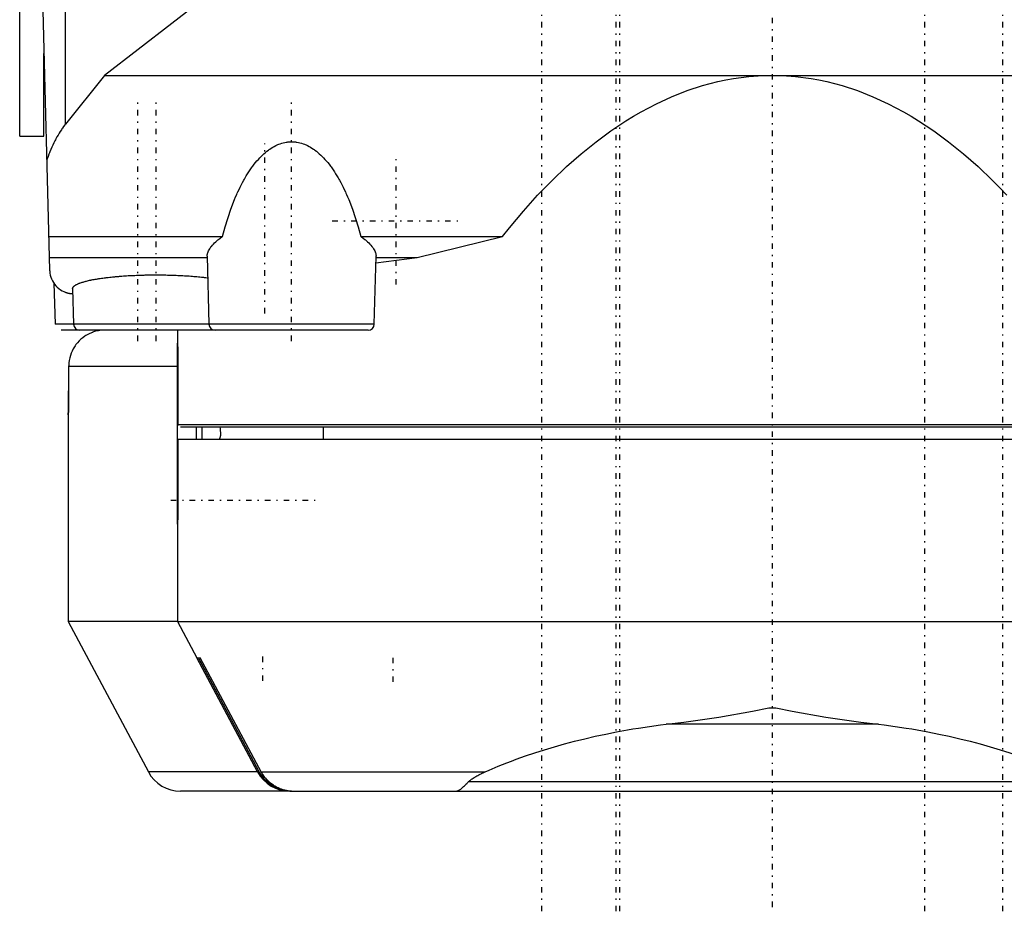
# Model space of a CAD drawing. Extents: x -565 to 345, y -109 to 109.
# Tile 5 of 10: x -162 to -81, y -109 to -35. Entities that reach past the tile are written whole.
import ezdxf

# ---------------------------------------------------------------- set-up
doc = ezdxf.new("R2010")
doc.units = 0
doc.linetypes.add('CENTER', pattern=[1.5, 0.45, -0.5, 0.05, -0.5])
doc.layers.add('AM_0', color=7, linetype='CONTINUOUS')
doc.layers.add('AM_7', color=7, linetype='CENTER')

msp = doc.modelspace()

# ---------------------------------------------------------------- linework, layer by layer
at = {"layer": 'AM_0', "color": 7, "linetype": 'CONTINUOUS'}
for p, q in [((-162, -45), (-162, 45)), ((-158.236, -44.025), (-158.236, -2)), ((-160.796, -7.779), (-159.532, -56.052)), ((-134.864, -24.422), (-155, -40)), ((-160, -45), (-160, -38.188)), ((-155, -40), (-158.236, -44.025)), ((-155, -40), (-32.649, -40)), ((-162, -45), (-160, -45)), ((-159.605, -53.27), (-145.293, -53.27)), ((-133.903, -53.27), (-122.232, -53.27)), ((-129.264, -55.006), (-122.232, -53.27)), ((-159.56, -55.006), (-146.551, -55.006)), ((-146.553, -54.913), (-146.407, -60.513)), ((-132.789, -60.513), (-132.643, -54.913)), ((-132.657, -55.463), (-129.264, -55.006)), ((-132.645, -55.006), (-129.264, -55.006)), ((-159.178, -57.138), (-159.089, -60.513)), ((-157.639, -57.586), (-157.562, -60.513)), ((-132.789, -60.513), (-159.089, -60.513)), ((-133.289, -61), (-158.589, -61)), ((-156, -61.172), (-156, -61.184)), ((-149, -61), (-149, -62)), ((-149, -62.002), (-149, -62)), ((-148.998, -76.94), (-148.998, -62.06)), ((-149.054, -64), (-157.966, -64)), ((-157.966, -64), (-157.966, -66)), ((-148.959, -64), (-148.959, -68.8)), ((-158, -68), (-158, -67.998)), ((-158, -68), (-158, -85)), ((-51, -68.8), (-148.959, -68.8)), ((-51.2, -69), (-148.759, -69)), ((-147.475, -69), (-147.475, -70)), ((-147.44, -70), (-147.44, -69)), ((-146.961, -70), (-146.961, -69)), ((-137, -69), (-137, -70)), ((-51, -70), (-148.959, -70)), ((-148.959, -70), (-148.959, -75)), ((-149, -77), (-149, -85)), ((-148.999, -76.979), (-148.995, -76.867)), ((-158, -85), (-151.402, -97.408)), ((-149.051, -85), (-158, -85)), ((-149, -85), (-147.405, -88)), ((-149, -85), (-51, -85)), ((-147.405, -88), (-147.14, -88)), ((-142.4, -97.408), (-147.402, -88)), ((-142.264, -97.408), (-147.269, -88)), ((-142.081, -97.455), (-147.14, -88)), ((-100.287, -92.13), (-99.713, -92.13)), ((-91.258, -93.47), (-108.742, -93.47)), ((-142.4, -97.408), (-151.402, -97.408)), ((-142.264, -97.408), (-142.4, -97.408)), ((-142.107, -97.408), (-123.666, -97.408)), ((-142, -97.821), (-142, -97.591)), ((-74.952, -98.24), (-125.048, -98.24)), ((-139.751, -99), (-148.753, -99)), ((-139.751, -99), (-60.249, -99))]:
    msp.add_line(p, q, dxfattribs=at)
for points in [[(-122.232, -53.27, 0), (-121.659, -52.556, 0), (-120.502, -51.184, 0), (-119.331, -49.887, 0), (-118.74, -49.268, 0), (-118.146, -48.667, 0), (-116.949, -47.525, 0), (-115.741, -46.461, 0), (-114.522, -45.476, 0), (-113.292, -44.571, 0), (-112.054, -43.746, 0), (-111.432, -43.364, 0), (-110.807, -43.002, 0), (-109.553, -42.339, 0), (-108.293, -41.759, 0), (-107.027, -41.26, 0), (-105.756, -40.844, 0), (-104.481, -40.511, 0), (-103.842, -40.375, 0), (-103.203, -40.261, 0), (-101.923, -40.094, 0), (-101.175, -40.035, 0), (-100.961, -40.023, 0), (-100.748, -40.014, 0), (-100.641, -40.01, 0), (-100.534, -40.007, 0), (-100.32, -40.003, 0), (-100.107, -40, 0), (-100, -40, 0)], [(-100, -40, 0), (-99.893, -40, 0), (-99.68, -40.003, 0), (-99.466, -40.007, 0), (-99.359, -40.01, 0), (-99.252, -40.014, 0), (-99.039, -40.023, 0), (-98.825, -40.035, 0), (-98.077, -40.094, 0), (-96.797, -40.261, 0), (-96.158, -40.375, 0), (-95.519, -40.511, 0), (-94.244, -40.844, 0), (-92.973, -41.26, 0), (-91.707, -41.759, 0), (-90.447, -42.339, 0), (-89.193, -43.002, 0), (-88.568, -43.364, 0), (-87.946, -43.746, 0), (-86.708, -44.571, 0), (-85.478, -45.476, 0), (-84.259, -46.461, 0), (-83.051, -47.525, 0), (-81.854, -48.667, 0), (-81.26, -49.268, 0), (-80.669, -49.887, 0)], [(-158.236, -44.025, 0), (-158.284, -44.086, 0), (-158.38, -44.212, 0), (-158.475, -44.343, 0), (-158.522, -44.411, 0), (-158.569, -44.479, 0), (-158.661, -44.62, 0), (-158.752, -44.767, 0), (-158.842, -44.917, 0), (-158.931, -45.073, 0), (-159.018, -45.234, 0), (-159.061, -45.316, 0), (-159.104, -45.399, 0), (-159.188, -45.569, 0), (-159.271, -45.743, 0), (-159.352, -45.922, 0), (-159.432, -46.105, 0), (-159.51, -46.292, 0), (-159.548, -46.387, 0), (-159.586, -46.483, 0), (-159.661, -46.679, 0), (-159.734, -46.879, 0), (-159.77, -46.98, 0)], [(-145.293, -53.27, 0), (-145.082, -52.492, 0), (-144.61, -51.03, 0), (-144.305, -50.241, 0), (-144.214, -50.025, 0), (-144.122, -49.813, 0), (-144.075, -49.709, 0), (-144.028, -49.605, 0), (-143.933, -49.402, 0), (-143.836, -49.203, 0), (-143.787, -49.105, 0), (-143.737, -49.009, 0), (-143.638, -48.819, 0), (-143.536, -48.634, 0), (-143.485, -48.543, 0), (-143.434, -48.454, 0), (-143.33, -48.278, 0), (-143.225, -48.108, 0), (-143.118, -47.942, 0), (-143.01, -47.781, 0), (-142.901, -47.626, 0), (-142.847, -47.55, 0), (-142.791, -47.475, 0), (-142.68, -47.329, 0), (-142.568, -47.189, 0), (-142.455, -47.054, 0), (-142.341, -46.924, 0), (-142.226, -46.799, 0), (-142.168, -46.739, 0), (-142.109, -46.68, 0), (-141.992, -46.567, 0), (-141.875, -46.458, 0), (-141.756, -46.355, 0), (-141.637, -46.258, 0), (-141.517, -46.166, 0), (-141.457, -46.122, 0), (-141.396, -46.08, 0), (-141.275, -45.999, 0), (-141.153, -45.924, 0), (-141.031, -45.855, 0), (-140.908, -45.792, 0), (-140.784, -45.734, 0), (-140.722, -45.707, 0), (-140.661, -45.682, 0), (-140.536, -45.635, 0), (-140.412, -45.595, 0), (-140.287, -45.56, 0), (-140.162, -45.531, 0), (-140.037, -45.507, 0), (-139.974, -45.498, 0), (-139.912, -45.49, 0), (-139.786, -45.478, 0), (-139.661, -45.472, 0), (-139.598, -45.472, 0), (-139.535, -45.472, 0), (-139.41, -45.478, 0), (-139.284, -45.49, 0), (-139.222, -45.498, 0), (-139.159, -45.507, 0), (-139.034, -45.531, 0), (-138.909, -45.56, 0), (-138.784, -45.595, 0), (-138.66, -45.635, 0), (-138.535, -45.682, 0), (-138.474, -45.707, 0), (-138.412, -45.734, 0), (-138.288, -45.792, 0), (-138.165, -45.855, 0), (-138.043, -45.924, 0), (-137.921, -45.999, 0), (-137.8, -46.08, 0), (-137.739, -46.122, 0), (-137.679, -46.166, 0), (-137.559, -46.258, 0), (-137.44, -46.355, 0), (-137.321, -46.458, 0), (-137.204, -46.567, 0), (-137.087, -46.68, 0), (-137.028, -46.739, 0), (-136.97, -46.799, 0), (-136.855, -46.924, 0), (-136.741, -47.054, 0), (-136.628, -47.189, 0), (-136.516, -47.329, 0), (-136.405, -47.475, 0), (-136.349, -47.55, 0), (-136.295, -47.626, 0), (-136.186, -47.781, 0), (-136.078, -47.942, 0), (-135.971, -48.108, 0), (-135.866, -48.278, 0), (-135.762, -48.454, 0), (-135.711, -48.543, 0), (-135.66, -48.634, 0), (-135.558, -48.819, 0), (-135.459, -49.009, 0), (-135.409, -49.105, 0), (-135.36, -49.203, 0), (-135.263, -49.402, 0), (-135.168, -49.605, 0), (-135.121, -49.709, 0), (-135.074, -49.813, 0), (-134.982, -50.025, 0), (-134.891, -50.241, 0), (-134.586, -51.03, 0), (-134.114, -52.492, 0), (-133.903, -53.27, 0)], [(-146.553, -54.913, 0), (-146.553, -54.874, 0), (-146.547, -54.795, 0), (-146.533, -54.714, 0), (-146.522, -54.673, 0), (-146.51, -54.632, 0), (-146.48, -54.549, 0), (-146.442, -54.463, 0), (-146.396, -54.376, 0), (-146.342, -54.286, 0), (-146.279, -54.194, 0), (-146.245, -54.147, 0), (-146.209, -54.101, 0), (-146.13, -54.006, 0), (-146.043, -53.91, 0), (-145.949, -53.812, 0), (-145.846, -53.714, 0), (-145.736, -53.616, 0), (-145.678, -53.566, 0), (-145.618, -53.517, 0), (-145.493, -53.418, 0), (-145.361, -53.319, 0), (-145.293, -53.27, 0)], [(-133.903, -53.27, 0), (-133.835, -53.319, 0), (-133.703, -53.418, 0), (-133.578, -53.517, 0), (-133.518, -53.566, 0), (-133.46, -53.616, 0), (-133.35, -53.714, 0), (-133.247, -53.812, 0), (-133.153, -53.91, 0), (-133.066, -54.006, 0), (-132.987, -54.101, 0), (-132.951, -54.147, 0), (-132.917, -54.194, 0), (-132.854, -54.286, 0), (-132.8, -54.376, 0), (-132.754, -54.463, 0), (-132.716, -54.549, 0), (-132.686, -54.632, 0), (-132.674, -54.673, 0), (-132.663, -54.714, 0), (-132.649, -54.795, 0), (-132.643, -54.874, 0), (-132.643, -54.913, 0)], [(-159.532, -56.052, 0), (-159.528, -56.135, 0), (-159.51, -56.301, 0), (-159.478, -56.464, 0), (-159.457, -56.544, 0), (-159.433, -56.624, 0), (-159.375, -56.78, 0), (-159.304, -56.93, 0), (-159.22, -57.074, 0), (-159.125, -57.21, 0), (-159.019, -57.338, 0), (-158.962, -57.399, 0), (-158.903, -57.457, 0), (-158.777, -57.566, 0), (-158.642, -57.664, 0), (-158.5, -57.75, 0), (-158.352, -57.825, 0), (-158.262, -57.862, 0), (-158.236, -57.872, 0), (-158.21, -57.882, 0), (-158.197, -57.886, 0), (-158.184, -57.891, 0), (-158.158, -57.9, 0), (-158.131, -57.908, 0), (-158.118, -57.912, 0), (-158.105, -57.916, 0), (-158.078, -57.924, 0), (-158.052, -57.932, 0), (-158.038, -57.935, 0), (-158.025, -57.939, 0), (-157.998, -57.945, 0), (-157.971, -57.951, 0), (-157.944, -57.957, 0), (-157.917, -57.963, 0), (-157.889, -57.968, 0), (-157.876, -57.97, 0), (-157.862, -57.973, 0), (-157.835, -57.977, 0), (-157.807, -57.981, 0), (-157.78, -57.985, 0), (-157.752, -57.988, 0), (-157.725, -57.991, 0), (-157.711, -57.992, 0), (-157.697, -57.993, 0), (-157.681, -57.995, 0), (-157.676, -57.995, 0), (-157.672, -57.995, 0), (-157.669, -57.995, 0), (-157.667, -57.995, 0), (-157.662, -57.996, 0), (-157.658, -57.996, 0), (-157.653, -57.996, 0), (-157.649, -57.997, 0), (-157.644, -57.997, 0), (-157.642, -57.997, 0), (-157.639, -57.997, 0), (-157.635, -57.997, 0), (-157.63, -57.998, 0), (-157.628, -57.998, 0)], [(-157.639, -57.586, 0), (-157.639, -57.575, 0), (-157.636, -57.551, 0), (-157.631, -57.527, 0), (-157.627, -57.516, 0), (-157.623, -57.504, 0), (-157.611, -57.48, 0), (-157.597, -57.457, 0), (-157.58, -57.433, 0), (-157.56, -57.41, 0), (-157.537, -57.387, 0), (-157.525, -57.375, 0), (-157.511, -57.364, 0), (-157.482, -57.341, 0), (-157.451, -57.318, 0), (-157.416, -57.295, 0), (-157.379, -57.272, 0), (-157.338, -57.249, 0), (-157.317, -57.238, 0), (-157.295, -57.227, 0), (-157.249, -57.205, 0), (-157.2, -57.182, 0), (-157.175, -57.171, 0), (-157.149, -57.16, 0), (-157.095, -57.139, 0), (-157.038, -57.117, 0), (-157.008, -57.106, 0), (-156.978, -57.096, 0), (-156.916, -57.074, 0), (-156.851, -57.053, 0), (-156.783, -57.033, 0), (-156.713, -57.012, 0), (-156.64, -56.992, 0), (-156.602, -56.982, 0), (-156.564, -56.972, 0), (-156.487, -56.952, 0), (-156.406, -56.933, 0), (-156.324, -56.913, 0), (-156.238, -56.894, 0), (-156.151, -56.876, 0), (-156.106, -56.867, 0), (-156.061, -56.858, 0), (-155.969, -56.839, 0), (-155.875, -56.822, 0), (-155.778, -56.804, 0), (-155.679, -56.787, 0), (-155.578, -56.771, 0), (-155.527, -56.762, 0), (-155.475, -56.754, 0), (-155.371, -56.738, 0), (-155.264, -56.723, 0), (-155.155, -56.707, 0), (-155.044, -56.693, 0), (-154.931, -56.678, 0), (-154.874, -56.671, 0), (-154.817, -56.664, 0), (-154.701, -56.65, 0), (-154.583, -56.637, 0), (-154.463, -56.624, 0), (-154.342, -56.612, 0), (-154.22, -56.6, 0), (-154.158, -56.594, 0), (-154.095, -56.588, 0), (-153.97, -56.577, 0), (-153.843, -56.566, 0), (-153.779, -56.561, 0), (-153.715, -56.555, 0), (-153.585, -56.546, 0), (-153.454, -56.536, 0), (-153.388, -56.532, 0), (-153.322, -56.527, 0), (-153.189, -56.518, 0), (-153.055, -56.51, 0), (-152.92, -56.503, 0), (-152.784, -56.496, 0), (-152.647, -56.489, 0), (-152.578, -56.486, 0), (-152.509, -56.483, 0), (-152.371, -56.477, 0), (-152.232, -56.471, 0), (-152.092, -56.467, 0), (-151.951, -56.462, 0), (-151.811, -56.458, 0), (-151.74, -56.457, 0), (-151.669, -56.455, 0), (-151.527, -56.452, 0), (-151.385, -56.45, 0), (-151.243, -56.448, 0), (-151.1, -56.446, 0), (-150.958, -56.445, 0), (-150.886, -56.445, 0), (-150.815, -56.445, 0), (-150.672, -56.445, 0), (-150.529, -56.446, 0), (-150.387, -56.447, 0), (-150.244, -56.448, 0), (-150.102, -56.45, 0), (-150.031, -56.451, 0), (-149.96, -56.453, 0), (-149.818, -56.456, 0), (-149.677, -56.459, 0), (-149.536, -56.463, 0), (-149.396, -56.467, 0), (-149.256, -56.472, 0), (-149.186, -56.475, 0), (-149.117, -56.478, 0), (-148.978, -56.483, 0), (-148.841, -56.49, 0), (-148.772, -56.493, 0), (-148.704, -56.496, 0), (-148.568, -56.504, 0), (-148.433, -56.511, 0), (-148.366, -56.515, 0), (-148.299, -56.52, 0), (-148.166, -56.528, 0), (-148.034, -56.537, 0), (-147.904, -56.547, 0), (-147.774, -56.557, 0), (-147.646, -56.567, 0), (-147.583, -56.573, 0), (-147.52, -56.578, 0), (-147.394, -56.589, 0), (-147.27, -56.601, 0), (-147.148, -56.613, 0), (-147.027, -56.626, 0), (-146.908, -56.639, 0), (-146.849, -56.645, 0), (-146.79, -56.652, 0), (-146.674, -56.666, 0), (-146.56, -56.68, 0), (-146.503, -56.687, 0)], [(-156, -61.184, 0), (-156.091, -61.22, 0), (-156.271, -61.299, 0), (-156.451, -61.394, 0), (-156.541, -61.447, 0), (-156.629, -61.504, 0), (-156.798, -61.625, 0), (-156.955, -61.756, 0), (-157.098, -61.89, 0), (-157.233, -62.036, 0), (-157.362, -62.195, 0), (-157.423, -62.28, 0), (-157.481, -62.366, 0), (-157.589, -62.545, 0), (-157.681, -62.725, 0), (-157.758, -62.905, 0), (-157.825, -63.093, 0), (-157.881, -63.292, 0), (-157.904, -63.393, 0), (-157.923, -63.496, 0), (-157.951, -63.702, 0), (-157.964, -63.903, 0), (-157.966, -64, 0)], [(-149, -62, 0), (-149, -62, 0), (-149, -62, 0), (-149, -62.001, 0), (-149, -62.002, 0), (-149, -62.002, 0), (-149, -62.004, 0), (-149, -62.006, 0), (-149, -62.008, 0), (-149, -62.011, 0), (-148.999, -62.015, 0), (-148.999, -62.016, 0), (-148.999, -62.018, 0), (-148.999, -62.022, 0), (-148.999, -62.027, 0), (-148.999, -62.032, 0), (-148.998, -62.037, 0), (-148.998, -62.043, 0), (-148.998, -62.046, 0), (-148.998, -62.049, 0), (-148.998, -62.056, 0), (-148.997, -62.063, 0), (-148.997, -62.067, 0), (-148.997, -62.071, 0), (-148.997, -62.079, 0), (-148.997, -62.087, 0), (-148.996, -62.092, 0), (-148.996, -62.096, 0), (-148.996, -62.105, 0), (-148.995, -62.115, 0), (-148.995, -62.125, 0), (-148.995, -62.136, 0), (-148.994, -62.147, 0), (-148.994, -62.152, 0), (-148.994, -62.158, 0), (-148.993, -62.17, 0), (-148.993, -62.182, 0), (-148.992, -62.194, 0), (-148.992, -62.207, 0), (-148.991, -62.221, 0), (-148.991, -62.227, 0), (-148.991, -62.234, 0), (-148.99, -62.248, 0), (-148.99, -62.263, 0), (-148.989, -62.278, 0), (-148.989, -62.293, 0), (-148.988, -62.308, 0), (-148.988, -62.316, 0), (-148.988, -62.324, 0), (-148.987, -62.34, 0), (-148.987, -62.357, 0), (-148.986, -62.374, 0), (-148.986, -62.391, 0), (-148.985, -62.408, 0), (-148.985, -62.417, 0), (-148.984, -62.426, 0), (-148.984, -62.444, 0), (-148.983, -62.462, 0), (-148.983, -62.48, 0), (-148.982, -62.499, 0), (-148.982, -62.518, 0), (-148.981, -62.527, 0), (-148.981, -62.537, 0), (-148.98, -62.556, 0), (-148.98, -62.576, 0), (-148.98, -62.586, 0), (-148.979, -62.596, 0), (-148.979, -62.616, 0), (-148.978, -62.636, 0), (-148.978, -62.647, 0), (-148.978, -62.657, 0), (-148.977, -62.678, 0), (-148.976, -62.7, 0), (-148.976, -62.722, 0), (-148.975, -62.744, 0), (-148.975, -62.767, 0), (-148.974, -62.778, 0), (-148.974, -62.789, 0), (-148.974, -62.813, 0), (-148.973, -62.836, 0), (-148.972, -62.86, 0), (-148.972, -62.884, 0), (-148.971, -62.908, 0), (-148.971, -62.921, 0), (-148.971, -62.933, 0), (-148.97, -62.958, 0), (-148.97, -62.983, 0), (-148.969, -63.009, 0), (-148.969, -63.035, 0), (-148.968, -63.061, 0), (-148.968, -63.074, 0), (-148.968, -63.087, 0), (-148.967, -63.113, 0), (-148.967, -63.14, 0), (-148.966, -63.167, 0), (-148.966, -63.194, 0), (-148.965, -63.221, 0), (-148.965, -63.235, 0), (-148.965, -63.248, 0), (-148.965, -63.276, 0), (-148.964, -63.304, 0), (-148.964, -63.331, 0), (-148.963, -63.359, 0), (-148.963, -63.387, 0), (-148.963, -63.402, 0), (-148.963, -63.416, 0), (-148.962, -63.444, 0), (-148.962, -63.472, 0), (-148.962, -63.487, 0), (-148.962, -63.501, 0), (-148.961, -63.529, 0), (-148.961, -63.558, 0), (-148.961, -63.572, 0), (-148.961, -63.587, 0), (-148.961, -63.615, 0), (-148.96, -63.644, 0), (-148.96, -63.673, 0), (-148.96, -63.702, 0), (-148.96, -63.73, 0), (-148.96, -63.745, 0), (-148.96, -63.759, 0), (-148.96, -63.788, 0), (-148.96, -63.816, 0), (-148.959, -63.845, 0), (-148.959, -63.873, 0), (-148.959, -63.902, 0), (-148.959, -63.916, 0), (-148.959, -63.93, 0), (-148.959, -63.958, 0), (-148.959, -63.986, 0), (-148.959, -64, 0)], [(-157.966, -66, 0), (-157.966, -66.014, 0), (-157.966, -66.042, 0), (-157.966, -66.07, 0), (-157.966, -66.084, 0), (-157.966, -66.098, 0), (-157.966, -66.127, 0), (-157.966, -66.155, 0), (-157.966, -66.184, 0), (-157.966, -66.212, 0), (-157.966, -66.241, 0), (-157.966, -66.255, 0), (-157.966, -66.27, 0), (-157.966, -66.298, 0), (-157.966, -66.327, 0), (-157.967, -66.356, 0), (-157.967, -66.385, 0), (-157.967, -66.413, 0), (-157.967, -66.428, 0), (-157.967, -66.442, 0), (-157.967, -66.471, 0), (-157.968, -66.499, 0), (-157.968, -66.513, 0), (-157.968, -66.528, 0), (-157.968, -66.556, 0), (-157.968, -66.584, 0), (-157.969, -66.598, 0), (-157.969, -66.613, 0), (-157.969, -66.641, 0), (-157.969, -66.669, 0), (-157.97, -66.696, 0), (-157.97, -66.724, 0), (-157.97, -66.752, 0), (-157.971, -66.765, 0), (-157.971, -66.779, 0), (-157.971, -66.806, 0), (-157.971, -66.833, 0), (-157.972, -66.86, 0), (-157.972, -66.887, 0), (-157.973, -66.913, 0), (-157.973, -66.926, 0), (-157.973, -66.939, 0), (-157.974, -66.965, 0), (-157.974, -66.991, 0), (-157.974, -67.017, 0), (-157.975, -67.042, 0), (-157.975, -67.067, 0), (-157.976, -67.079, 0), (-157.976, -67.091, 0), (-157.976, -67.116, 0), (-157.977, -67.14, 0), (-157.977, -67.164, 0), (-157.978, -67.187, 0), (-157.978, -67.211, 0), (-157.978, -67.222, 0), (-157.979, -67.233, 0), (-157.979, -67.256, 0), (-157.98, -67.278, 0), (-157.98, -67.3, 0), (-157.981, -67.322, 0), (-157.981, -67.343, 0), (-157.981, -67.353, 0), (-157.982, -67.364, 0), (-157.982, -67.384, 0), (-157.983, -67.404, 0), (-157.983, -67.414, 0), (-157.983, -67.424, 0), (-157.983, -67.444, 0), (-157.984, -67.463, 0), (-157.984, -67.473, 0), (-157.984, -67.482, 0), (-157.985, -67.501, 0), (-157.985, -67.52, 0), (-157.986, -67.538, 0), (-157.986, -67.556, 0), (-157.987, -67.574, 0), (-157.987, -67.583, 0), (-157.987, -67.592, 0), (-157.988, -67.609, 0), (-157.988, -67.626, 0), (-157.989, -67.643, 0), (-157.989, -67.66, 0), (-157.99, -67.676, 0), (-157.99, -67.684, 0), (-157.99, -67.692, 0), (-157.991, -67.707, 0), (-157.991, -67.722, 0), (-157.992, -67.737, 0), (-157.992, -67.752, 0), (-157.992, -67.766, 0), (-157.993, -67.773, 0), (-157.993, -67.779, 0), (-157.993, -67.793, 0), (-157.994, -67.806, 0), (-157.994, -67.818, 0), (-157.994, -67.83, 0), (-157.995, -67.842, 0), (-157.995, -67.848, 0), (-157.995, -67.853, 0), (-157.995, -67.864, 0), (-157.996, -67.875, 0), (-157.996, -67.885, 0), (-157.996, -67.895, 0), (-157.997, -67.904, 0), (-157.997, -67.908, 0), (-157.997, -67.913, 0), (-157.997, -67.921, 0), (-157.998, -67.929, 0), (-157.998, -67.933, 0), (-157.998, -67.937, 0), (-157.998, -67.944, 0), (-157.998, -67.951, 0), (-157.998, -67.954, 0), (-157.999, -67.957, 0), (-157.999, -67.963, 0), (-157.999, -67.968, 0), (-157.999, -67.973, 0), (-157.999, -67.978, 0), (-157.999, -67.982, 0), (-157.999, -67.984, 0), (-157.999, -67.985, 0), (-158, -67.989, 0), (-158, -67.992, 0), (-158, -67.994, 0), (-158, -67.996, 0), (-158, -67.998, 0), (-158, -67.998, 0), (-158, -67.999, 0), (-158, -68, 0), (-158, -68, 0), (-158, -68, 0)], [(-158, -67.991, 0), (-158, -67.99, 0), (-158, -67.987, 0), (-157.999, -67.983, 0), (-157.999, -67.981, 0), (-157.999, -67.98, 0), (-157.999, -67.976, 0), (-157.999, -67.971, 0), (-157.999, -67.966, 0), (-157.999, -67.961, 0), (-157.998, -67.955, 0), (-157.998, -67.953, 0), (-157.998, -67.95, 0), (-157.998, -67.943, 0), (-157.998, -67.936, 0), (-157.998, -67.929, 0), (-157.997, -67.922, 0), (-157.997, -67.914, 0), (-157.997, -67.91, 0), (-157.997, -67.906, 0), (-157.997, -67.897, 0), (-157.996, -67.888, 0), (-157.996, -67.884, 0), (-157.996, -67.879, 0), (-157.996, -67.869, 0), (-157.995, -67.859, 0), (-157.995, -67.854, 0), (-157.995, -67.849, 0), (-157.995, -67.838, 0), (-157.994, -67.827, 0), (-157.994, -67.815, 0), (-157.994, -67.804, 0), (-157.993, -67.791, 0), (-157.993, -67.785, 0), (-157.993, -67.779, 0), (-157.992, -67.766, 0), (-157.992, -67.753, 0), (-157.992, -67.739, 0), (-157.991, -67.726, 0), (-157.991, -67.712, 0), (-157.991, -67.704, 0), (-157.99, -67.697, 0), (-157.99, -67.682, 0), (-157.989, -67.667, 0), (-157.989, -67.652, 0), (-157.989, -67.636, 0), (-157.988, -67.621, 0), (-157.988, -67.613, 0), (-157.988, -67.605, 0), (-157.987, -67.588, 0), (-157.987, -67.572, 0), (-157.986, -67.555, 0), (-157.986, -67.538, 0), (-157.985, -67.52, 0), (-157.985, -67.512, 0), (-157.985, -67.503, 0), (-157.985, -67.485, 0), (-157.984, -67.467, 0), (-157.984, -67.449, 0), (-157.983, -67.431, 0), (-157.983, -67.412, 0), (-157.982, -67.403, 0), (-157.982, -67.394, 0), (-157.982, -67.375, 0), (-157.981, -67.355, 0), (-157.981, -67.346, 0), (-157.981, -67.336, 0), (-157.98, -67.316, 0), (-157.98, -67.295, 0), (-157.98, -67.285, 0), (-157.98, -67.275, 0), (-157.979, -67.254, 0), (-157.979, -67.233, 0), (-157.978, -67.211, 0), (-157.978, -67.19, 0), (-157.977, -67.168, 0), (-157.977, -67.156, 0), (-157.977, -67.145, 0), (-157.976, -67.123, 0), (-157.976, -67.1, 0), (-157.976, -67.077, 0), (-157.975, -67.054, 0), (-157.975, -67.03, 0), (-157.974, -67.018, 0), (-157.974, -67.006, 0), (-157.974, -66.982, 0), (-157.973, -66.958, 0), (-157.973, -66.934, 0), (-157.973, -66.909, 0), (-157.972, -66.884, 0), (-157.972, -66.872, 0), (-157.972, -66.859, 0), (-157.972, -66.834, 0), (-157.971, -66.809, 0), (-157.971, -66.783, 0), (-157.97, -66.758, 0), (-157.97, -66.732, 0), (-157.97, -66.719, 0), (-157.97, -66.706, 0), (-157.969, -66.68, 0), (-157.969, -66.654, 0), (-157.969, -66.627, 0), (-157.969, -66.601, 0), (-157.968, -66.575, 0), (-157.968, -66.561, 0), (-157.968, -66.548, 0), (-157.968, -66.521, 0), (-157.968, -66.495, 0), (-157.968, -66.481, 0), (-157.967, -66.468, 0), (-157.967, -66.441, 0), (-157.967, -66.414, 0), (-157.967, -66.401, 0), (-157.967, -66.387, 0), (-157.967, -66.36, 0), (-157.966, -66.333, 0), (-157.966, -66.307, 0), (-157.966, -66.28, 0), (-157.966, -66.253, 0), (-157.966, -66.239, 0), (-157.966, -66.226, 0), (-157.966, -66.199, 0), (-157.966, -66.172, 0), (-157.966, -66.145, 0), (-157.966, -66.119, 0), (-157.966, -66.092, 0), (-157.966, -66.079, 0), (-157.966, -66.066, 0), (-157.966, -66.039, 0), (-157.966, -66.013, 0), (-157.966, -66, 0)], [(-148.946, -68.872, 0), (-148.946, -68.87, 0), (-148.948, -68.867, 0), (-148.949, -68.863, 0), (-148.95, -68.861, 0), (-148.95, -68.859, 0), (-148.951, -68.855, 0), (-148.953, -68.851, 0), (-148.954, -68.847, 0), (-148.955, -68.843, 0), (-148.955, -68.839, 0), (-148.956, -68.837, 0), (-148.956, -68.835, 0), (-148.957, -68.83, 0), (-148.957, -68.826, 0), (-148.958, -68.822, 0), (-148.958, -68.818, 0), (-148.959, -68.814, 0), (-148.959, -68.812, 0), (-148.959, -68.81, 0), (-148.959, -68.806, 0), (-148.959, -68.802, 0), (-148.959, -68.8, 0)], [(-145.58, -70, 0), (-145.537, -69.973, 0), (-145.474, -69.856, 0), (-145.443, -69.654, 0), (-145.439, -69.522, 0)], [(-145.439, -69.522, 0), (-145.44, -69.449, 0), (-145.447, -69.288, 0), (-145.463, -69.106, 0), (-145.473, -69.007, 0)], [(-148.959, -75, 0), (-148.959, -75.014, 0), (-148.959, -75.042, 0), (-148.959, -75.07, 0), (-148.959, -75.084, 0), (-148.959, -75.098, 0), (-148.959, -75.127, 0), (-148.959, -75.155, 0), (-148.96, -75.184, 0), (-148.96, -75.212, 0), (-148.96, -75.241, 0), (-148.96, -75.255, 0), (-148.96, -75.27, 0), (-148.96, -75.298, 0), (-148.96, -75.327, 0), (-148.96, -75.356, 0), (-148.961, -75.385, 0), (-148.961, -75.413, 0), (-148.961, -75.428, 0), (-148.961, -75.442, 0), (-148.961, -75.471, 0), (-148.962, -75.499, 0), (-148.962, -75.513, 0), (-148.962, -75.528, 0), (-148.962, -75.556, 0), (-148.963, -75.584, 0), (-148.963, -75.598, 0), (-148.963, -75.613, 0), (-148.963, -75.641, 0), (-148.964, -75.669, 0), (-148.964, -75.696, 0), (-148.965, -75.724, 0), (-148.965, -75.752, 0), (-148.965, -75.765, 0), (-148.965, -75.779, 0), (-148.966, -75.806, 0), (-148.966, -75.833, 0), (-148.967, -75.86, 0), (-148.967, -75.887, 0), (-148.968, -75.913, 0), (-148.968, -75.926, 0), (-148.968, -75.939, 0), (-148.969, -75.965, 0), (-148.969, -75.991, 0), (-148.97, -76.017, 0), (-148.97, -76.042, 0), (-148.971, -76.067, 0), (-148.971, -76.079, 0), (-148.971, -76.092, 0), (-148.972, -76.116, 0), (-148.972, -76.14, 0), (-148.973, -76.164, 0), (-148.974, -76.187, 0), (-148.974, -76.211, 0), (-148.974, -76.222, 0), (-148.975, -76.233, 0), (-148.975, -76.256, 0), (-148.976, -76.278, 0), (-148.976, -76.3, 0), (-148.977, -76.322, 0), (-148.978, -76.343, 0), (-148.978, -76.353, 0), (-148.978, -76.364, 0), (-148.979, -76.384, 0), (-148.979, -76.404, 0), (-148.98, -76.414, 0), (-148.98, -76.424, 0), (-148.98, -76.444, 0), (-148.981, -76.463, 0), (-148.981, -76.473, 0), (-148.982, -76.482, 0), (-148.982, -76.501, 0), (-148.983, -76.52, 0), (-148.983, -76.538, 0), (-148.984, -76.556, 0), (-148.984, -76.574, 0), (-148.985, -76.583, 0), (-148.985, -76.592, 0), (-148.986, -76.609, 0), (-148.986, -76.626, 0), (-148.987, -76.643, 0), (-148.987, -76.66, 0), (-148.988, -76.676, 0), (-148.988, -76.684, 0), (-148.988, -76.692, 0), (-148.989, -76.707, 0), (-148.989, -76.722, 0), (-148.99, -76.737, 0), (-148.99, -76.752, 0), (-148.991, -76.766, 0), (-148.991, -76.773, 0), (-148.991, -76.779, 0), (-148.992, -76.793, 0), (-148.992, -76.806, 0), (-148.993, -76.818, 0), (-148.993, -76.83, 0), (-148.994, -76.842, 0), (-148.994, -76.848, 0), (-148.994, -76.853, 0), (-148.995, -76.864, 0), (-148.995, -76.875, 0), (-148.995, -76.885, 0), (-148.996, -76.895, 0), (-148.996, -76.904, 0), (-148.996, -76.908, 0), (-148.997, -76.913, 0), (-148.997, -76.921, 0), (-148.997, -76.929, 0), (-148.997, -76.933, 0), (-148.997, -76.937, 0), (-148.998, -76.944, 0), (-148.998, -76.951, 0), (-148.998, -76.954, 0), (-148.998, -76.957, 0), (-148.998, -76.963, 0), (-148.999, -76.968, 0), (-148.999, -76.973, 0), (-148.999, -76.978, 0), (-148.999, -76.982, 0), (-148.999, -76.984, 0), (-148.999, -76.985, 0), (-149, -76.989, 0), (-149, -76.992, 0), (-149, -76.994, 0), (-149, -76.996, 0), (-149, -76.998, 0), (-149, -76.998, 0), (-149, -76.999, 0), (-149, -77, 0), (-149, -77, 0), (-149, -77, 0)], [(-108.742, -93.47, 0), (-107.296, -93.317, 0), (-104.418, -92.906, 0), (-101.627, -92.398, 0), (-100.287, -92.13, 0)], [(-99.713, -92.13, 0), (-98.373, -92.398, 0), (-95.582, -92.906, 0), (-92.704, -93.317, 0), (-91.258, -93.47, 0)], [(-123.666, -97.408, 0), (-123.314, -97.253, 0), (-122.597, -96.949, 0), (-121.862, -96.655, 0), (-121.489, -96.512, 0), (-121.111, -96.371, 0), (-120.345, -96.097, 0), (-119.562, -95.833, 0), (-118.765, -95.58, 0), (-117.954, -95.337, 0), (-117.13, -95.105, 0), (-116.712, -94.993, 0), (-116.292, -94.884, 0), (-115.442, -94.674, 0), (-114.58, -94.475, 0), (-113.708, -94.288, 0), (-112.825, -94.113, 0), (-111.932, -93.949, 0), (-111.483, -93.871, 0), (-111.031, -93.797, 0), (-110.121, -93.657, 0), (-109.203, -93.529, 0), (-108.742, -93.47, 0)], [(-91.258, -93.47, 0), (-90.797, -93.529, 0), (-89.879, -93.657, 0), (-88.969, -93.797, 0), (-88.517, -93.871, 0), (-88.068, -93.949, 0), (-87.175, -94.113, 0), (-86.292, -94.288, 0), (-85.42, -94.475, 0), (-84.558, -94.674, 0), (-83.708, -94.884, 0), (-83.288, -94.993, 0), (-82.87, -95.105, 0), (-82.046, -95.337, 0), (-81.235, -95.58, 0), (-80.438, -95.833, 0), (-79.655, -96.097, 0), (-78.889, -96.371, 0), (-78.511, -96.512, 0), (-78.138, -96.655, 0), (-77.403, -96.949, 0), (-76.686, -97.253, 0), (-76.334, -97.408, 0)], [(-142, -97.821, 0), (-142.049, -97.755, 0), (-142.141, -97.619, 0), (-142.226, -97.479, 0), (-142.264, -97.408, 0)], [(-142.107, -97.408, 0), (-142.09, -97.439, 0), (-142.055, -97.5, 0), (-142.019, -97.561, 0), (-142, -97.591, 0)], [(-142, -97.591, 0), (-142.014, -97.569, 0), (-142.042, -97.523, 0), (-142.068, -97.478, 0), (-142.081, -97.455, 0)], [(-139.811, -98.984, 0), (-139.879, -98.976, 0), (-140.017, -98.954, 0), (-140.155, -98.924, 0), (-140.224, -98.907, 0), (-140.293, -98.888, 0), (-140.432, -98.843, 0), (-140.57, -98.792, 0), (-140.706, -98.733, 0), (-140.84, -98.666, 0), (-140.97, -98.593, 0), (-141.035, -98.554, 0), (-141.098, -98.514, 0), (-141.222, -98.427, 0), (-141.343, -98.334, 0), (-141.459, -98.234, 0), (-141.57, -98.129, 0), (-141.676, -98.018, 0), (-141.726, -97.961, 0), (-141.776, -97.902, 0), (-141.87, -97.781, 0), (-141.958, -97.656, 0), (-142, -97.591, 0)], [(-142, -97.591, 0), (-141.953, -97.664, 0), (-141.853, -97.804, 0), (-141.746, -97.938, 0), (-141.689, -98.003, 0), (-141.631, -98.066, 0), (-141.509, -98.188, 0), (-141.381, -98.302, 0), (-141.247, -98.408, 0), (-141.108, -98.507, 0), (-140.965, -98.597, 0), (-140.892, -98.638, 0), (-140.818, -98.678, 0), (-140.668, -98.75, 0), (-140.515, -98.813, 0), (-140.36, -98.867, 0), (-140.204, -98.912, 0), (-140.049, -98.947, 0), (-139.972, -98.962, 0), (-139.895, -98.973, 0), (-139.742, -98.991, 0), (-139.591, -98.999, 0), (-139.516, -99, 0)], [(-139.598, -99, 0), (-139.668, -98.999, 0), (-139.811, -98.993, 0), (-139.955, -98.979, 0), (-140.027, -98.97, 0), (-140.1, -98.959, 0), (-140.248, -98.931, 0), (-140.395, -98.895, 0), (-140.541, -98.852, 0), (-140.685, -98.801, 0), (-140.828, -98.742, 0), (-140.899, -98.71, 0), (-140.969, -98.676, 0), (-141.107, -98.601, 0), (-141.243, -98.519, 0), (-141.374, -98.43, 0), (-141.5, -98.333, 0), (-141.621, -98.23, 0), (-141.68, -98.176, 0), (-141.737, -98.121, 0), (-141.847, -98.005, 0), (-141.95, -97.884, 0), (-142, -97.821, 0)], [(-125.048, -98.24, 0), (-125.021, -98.213, 0), (-124.965, -98.161, 0), (-124.906, -98.112, 0), (-124.876, -98.088, 0), (-124.845, -98.064, 0), (-124.781, -98.017, 0), (-124.713, -97.97, 0), (-124.643, -97.923, 0), (-124.57, -97.876, 0), (-124.494, -97.83, 0), (-124.455, -97.807, 0), (-124.415, -97.784, 0), (-124.335, -97.739, 0), (-124.252, -97.694, 0), (-124.166, -97.649, 0), (-124.079, -97.604, 0), (-123.99, -97.56, 0), (-123.945, -97.538, 0), (-123.9, -97.516, 0), (-123.808, -97.473, 0), (-123.714, -97.43, 0), (-123.666, -97.408, 0)], [(-126.083, -99, 0), (-126.083, -99, 0), (-126.083, -99, 0), (-126.083, -99, 0), (-126.083, -99, 0), (-126.084, -99, 0), (-126.084, -99, 0), (-126.084, -99, 0), (-126.084, -99, 0), (-126.084, -99, 0), (-126.084, -99, 0), (-126.084, -99, 0), (-126.084, -99, 0), (-126.084, -99, 0), (-126.084, -99, 0), (-126.084, -99, 0), (-126.084, -99, 0), (-126.084, -99, 0), (-126.084, -99, 0), (-126.084, -99, 0), (-126.084, -99, 0), (-126.084, -99, 0), (-126.084, -99, 0), (-126.084, -99, 0), (-126.084, -99, 0), (-126.084, -99, 0), (-126.084, -99, 0), (-126.084, -99, 0), (-126.084, -99, 0), (-126.084, -99, 0), (-126.084, -99, 0), (-126.084, -99, 0), (-126.084, -99, 0), (-126.085, -99, 0), (-126.085, -99, 0), (-126.085, -99, 0), (-126.085, -99, 0), (-126.085, -99, 0), (-126.085, -99, 0), (-126.085, -99, 0), (-126.085, -99, 0), (-126.085, -99, 0), (-126.085, -99, 0), (-126.085, -99, 0), (-126.085, -99, 0), (-126.085, -99, 0), (-126.085, -99, 0), (-126.085, -99, 0), (-126.085, -99, 0), (-126.085, -99, 0), (-126.085, -99, 0), (-126.085, -99, 0), (-126.085, -99, 0), (-126.085, -99, 0), (-126.085, -99, 0), (-126.085, -99, 0), (-126.085, -99, 0), (-126.085, -99, 0), (-126.085, -99, 0), (-126.085, -99, 0), (-126.085, -99, 0), (-126.085, -99, 0), (-126.085, -99, 0), (-126.085, -99, 0), (-126.085, -99, 0), (-126.085, -99, 0), (-126.085, -99, 0), (-126.085, -99, 0), (-126.085, -99, 0), (-126.085, -99, 0), (-126.084, -99, 0), (-126.084, -99, 0), (-126.083, -99, 0), (-126.081, -99, 0), (-126.077, -99, 0), (-126.07, -99, 0), (-126.066, -98.999, 0), (-126.062, -98.999, 0), (-126.055, -98.999, 0), (-126.048, -98.998, 0), (-126.022, -98.995, 0), (-125.976, -98.985, 0), (-125.953, -98.978, 0), (-125.929, -98.97, 0), (-125.881, -98.95, 0), (-125.831, -98.925, 0), (-125.78, -98.896, 0), (-125.728, -98.862, 0), (-125.673, -98.823, 0), (-125.645, -98.802, 0), (-125.617, -98.78, 0), (-125.559, -98.733, 0), (-125.498, -98.68, 0), (-125.436, -98.624, 0), (-125.371, -98.563, 0), (-125.304, -98.499, 0), (-125.27, -98.465, 0), (-125.235, -98.43, 0), (-125.162, -98.357, 0), (-125.087, -98.28, 0), (-125.048, -98.24, 0)]]:
    msp.add_polyline3d(points, dxfattribs=at)
for centre, radius, start, end in [((-157.062, -60.5), 0.5, 181.5, 270), ((-145.907, -60.5), 0.5, 181.5, 270), ((-133.289, -60.5), 0.5, 270, 358.5), ((-155, -64), 3, 90, 109.47122), ((-148.753, -96), 3, 208, 270), ((-139.751, -96), 3, 208, 270)]:
    msp.add_arc(centre, radius, start, end, dxfattribs=at)
at = {"layer": 'AM_7', "color": 4, "linetype": 'CENTER'}
for p, q in [((-118.998, -108.9), (-118.998, 108.9)), ((-112.857, -108.9), (-112.857, 108.9)), ((-112.57, -108.9), (-112.57, 108.9)), ((-100, 108.9), (-100, -108.9)), ((-87.43, -108.9), (-87.43, 108.9)), ((-81.002, -108.9), (-81.002, 108.9)), ((-152.281, -61.9), (-152.281, -42.1)), ((-150.753, -61.9), (-150.753, -42.1)), ((-139.598, -61.9), (-139.598, -42.1)), ((-141.8, -59.616), (-141.8, -45.625)), ((-131, -57.25), (-131, -46.75)), ((-136.25, -52), (-125.75, -52)), ((-149.549, -75), (-137.428, -75)), ((-142, -87.905), (-142, -89.998)), ((-131.23, -89.998), (-131.23, -87.905))]:
    msp.add_line(p, q, dxfattribs=at)

doc.saveas('drawing.dxf')
